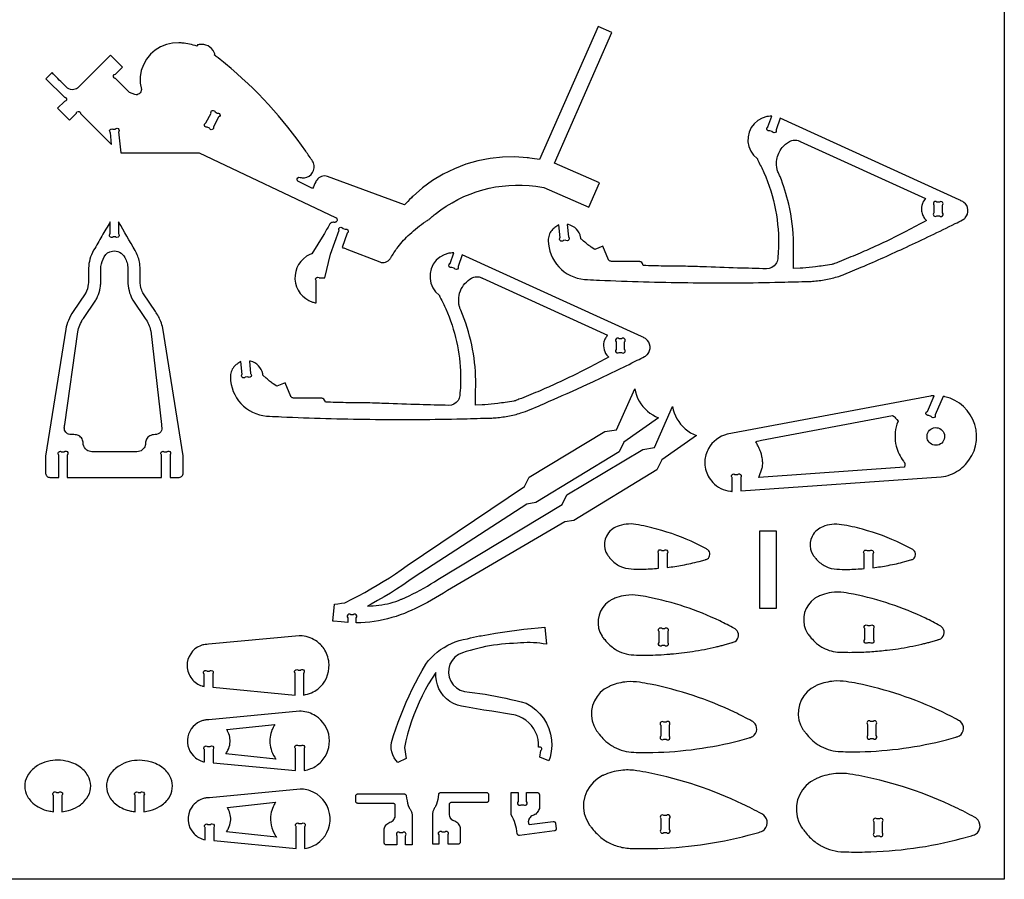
# Model space of a CAD drawing. Extents: x -56 to 89, y -25 to 54.
# Tile 4 of 5: x 31 to 89, y -25 to 25. Entities that reach past the tile are written whole.
import ezdxf

# ---------------------------------------------------------------- set-up
doc = ezdxf.new("R2010")
doc.units = 0
doc.header["$MEASUREMENT"] = 0
doc.layers.get('0').update_dxf_attribs({"linetype": 'CONTINUOUS'})
doc.layers.add('SECTIONCUTEDGES', color=18, linetype='CONTINUOUS')

msp = doc.modelspace()

# ---------------------------------------------------------------- linework, layer by layer
msp.add_lwpolyline([(88.794, 53.577), (88.794, -25.029), (-56.222, -25.029), (-56.222, 53.577)], close=True)
for points in [[(66.614, 5.92), (66.614, 6.364, 1), (66.437, 6.54), (66.29, 6.54, 1), (66.114, 6.364), (66.114, 5.92, 1), (66.29, 5.744), (66.437, 5.744, 1)], [(80.809, -15.987), (80.809, -16.629, 1), (80.985, -16.806), (81.132, -16.806, 1), (81.309, -16.629), (81.309, -15.987, 1), (81.132, -15.81), (80.985, -15.81, 1)]]:
    msp.add_lwpolyline(points, format="xyb", close=True)
at = {"layer": 'SECTIONCUTEDGES'}
for points in [[(32.818, 21.731), (33.894, 20.653, 0.085935), (33.913, 20.648, -0.186336), (33.984, 20.614, -0.284949), (34.011, 20.485, -0.285005), (33.907, 20.404, -0.066617), (33.9, 20.404, 0.145235), (33.894, 20.403), (33.492, 20.003), (34.192, 19.301), (34.592, 19.701, 0.08601), (34.597, 19.72, -0.186349), (34.631, 19.791, -0.284949), (34.76, 19.818, -0.285005), (34.841, 19.714, -0.066648), (34.841, 19.707, 0.145329), (34.842, 19.701), (36.655, 17.885), (36.584, 18.58, 0.079593), (36.571, 18.599, -0.210465), (36.539, 18.682, -0.269976), (36.607, 18.788, -0.269963), (36.733, 18.781, -0.065724), (36.737, 18.777, 0.145463), (36.743, 18.774), (36.872, 18.787, 0.079701), (36.89, 18.8, -0.210484), (36.974, 18.833, -0.269976), (37.079, 18.765, -0.269963), (37.073, 18.639, -0.065769), (37.069, 18.634, 0.145601), (37.065, 18.629), (37.191, 17.397), (41.762, 17.397), (49.736, 13.631, -0.168887), (49.814, 13.549, -0.362921), (49.763, 13.367, -0.089504), (49.717, 13.346, -0.079719), (49.66, 13.341, 0.015746), (49.586, 13.344, 0.104795), (49.504, 13.328, 0.167951), (49.377, 13.213, -0.009744), (49.042, 12.626), (48.351, 11.511, -0.104608), (48.33, 11.5, 0.035992), (48.238, 11.466, 0.3096), (47.361, 10.018, 0.310426), (48.394, 8.682, 0.017896), (48.476, 8.659, 0.01187), (48.603, 8.631), (48.603, 9.927, 0.08601), (48.593, 9.944, -0.186349), (48.566, 10.019, -0.284949), (48.639, 10.129, -0.285005), (48.77, 10.113, -0.066648), (48.774, 10.108, 0.145329), (48.78, 10.104), (49.103, 10.104), (49.441, 11.477), (49.937, 12.877, 0.086002), (49.933, 12.896, -0.186347), (49.933, 12.975, -0.284949), (50.039, 13.055, -0.285005), (50.157, 12.996, -0.066644), (50.159, 12.99, 0.145319), (50.163, 12.985), (50.301, 12.936, 0.08601), (50.32, 12.939, -0.186349), (50.399, 12.94, -0.284949), (50.479, 12.834, -0.285005), (50.42, 12.716, -0.066648), (50.414, 12.713, 0.145329), (50.408, 12.71), (50.112, 11.874, -0.0051), (50.313, 11.811, -0.011435), (50.401, 11.779), (52.313, 11.027, 0.161502), (52.653, 11.016, 0.169689), (52.917, 11.206, 0.018768), (53.008, 11.347, -0.030198), (53.383, 11.901, -0.042786), (54.07, 12.652, -0.036783), (54.997, 13.388, -0.013895), (55.095, 13.45, 0.025116), (55.192, 13.515, 0.025774), (55.322, 13.623, -0.018155), (55.559, 13.826, -0.204103), (61.426, 15.449), (61.9, 15.37), (64.53, 14.22), (65.155, 15.649), (62.525, 16.799), (65.863, 24.431), (65.065, 24.782), (61.649, 17.005, -0.002171), (61.075, 17.096, 0.013028), (60.932, 17.116), (60.208, 17.165), (59.482, 17.15), (58.761, 17.073), (58.049, 16.933), (57.351, 16.732), (56.674, 16.472), (56.022, 16.153), (55.4, 15.78), (54.813, 15.354), (54.265, 14.878, 0.013028), (54.162, 14.775, -0.002171), (53.76, 14.357), (49.269, 16.02, 0.161142), (48.91, 16.02, 0.167596), (48.635, 15.81, 0.03262), (48.581, 15.716, -0.002417), (48.387, 15.325), (47.531, 15.754, -0.162704), (47.498, 15.81, -0.252017), (47.533, 15.935, -0.283369), (47.664, 15.969, 0.098494), (47.912, 15.943, 0.501374), (48.441, 16.807, 0.048434), (48.389, 16.908, 0.007698), (47.993, 17.5, 0.069513), (43.301, 22.602, 0.005338), (42.878, 22.942, 0.010401), (42.656, 23.11, -0.035073), (42.677, 23.147, 0.136057), (42.684, 23.169, 0.100505), (42.681, 23.184, 0.016455), (42.646, 23.268, 0.341491), (41.768, 23.724, 0.016455), (41.677, 23.704, 0.112005), (41.665, 23.698, 0.134653), (41.656, 23.685, -0.022312), (41.633, 23.629, 0.028235), (41.208, 23.744, 0.028606), (40.779, 23.81, 0.006314), (40.645, 23.821, 0.013802), (40.584, 23.824), (40.215, 23.809), (39.855, 23.732), (39.513, 23.595), (39.199, 23.402), (38.922, 23.158), (38.691, 22.871), (38.511, 22.549), (38.389, 22.201), (38.327, 21.838), (38.328, 21.469), (38.392, 21.106, -0.120312), (38.363, 20.967, -0.115005), (38.271, 20.852, -0.125142), (38.151, 20.798, -0.119875), (38.015, 20.807), (37.696, 20.931), (36.889, 21.745, 0.086265), (36.87, 21.75, -0.186392), (36.798, 21.784, -0.284949), (36.772, 21.913, -0.285005), (36.876, 21.994, -0.066753), (36.883, 21.994, 0.145652), (36.889, 21.995), (37.293, 22.398), (36.593, 23.099), (34.719, 21.227, -0.145804), (34.45, 21.093, -0.210214), (34.076, 21.185, -0.016381), (34.059, 21.198, -0.008191), (34.028, 21.227, -0.009829), (33.854, 21.396, 0.001638), (33.172, 22.084)], [(42.697, 19.788), (42.827, 19.721, -1), (42.902, 19.482), (42.604, 18.913, -1), (42.365, 18.838), (42.235, 18.906, -1), (42.161, 19.145), (42.459, 19.714, -1)], [(75.703, 19.43), (75.461, 18.747, 0.08601), (75.464, 18.728, -0.186349), (75.464, 18.649, -0.284949), (75.359, 18.569, -0.285005), (75.241, 18.628, -0.066647), (75.238, 18.634, 0.145329), (75.235, 18.64), (75.097, 18.688, 0.08601), (75.077, 18.685, -0.186349), (74.998, 18.685, -0.284949), (74.919, 18.79, -0.285005), (74.978, 18.908, -0.066648), (74.984, 18.911, 0.14533), (74.989, 18.914), (75.213, 19.544, -0.009124), (75.026, 19.53, 0.035207), (74.926, 19.518), (74.652, 19.433), (74.401, 19.293), (74.184, 19.104), (74.011, 18.874), (73.889, 18.614), (73.824, 18.333), (73.819, 18.046), (73.873, 17.764), (73.984, 17.498), (74.148, 17.262), (74.357, 17.065, -0.066761), (74.381, 17.02, 0.023228), (74.419, 16.933, 0.00512), (74.585, 16.599, -0.014428), (74.745, 16.261, -0.05613), (75.43, 14.061, -0.057387), (75.599, 11.813, -0.014084), (75.558, 11.21, -0.122169), (75.454, 10.917, -0.258679), (74.906, 10.63, -0.000991), (73.213, 10.674, -0.003047), (71.147, 10.745, 0.006155), (70.034, 10.775, 0.003714), (69.465, 10.78, -0.004918), (68.896, 10.786, -0.002398), (68.302, 10.801, 0.000799), (67.709, 10.818, 0.028598), (67.659, 10.929, 0.161536), (67.557, 11.03, 0.057098), (67.508, 11.047, 0.047308), (67.447, 11.055), (65.854, 11.057, -0.081624), (65.775, 11.079, -0.074835), (65.701, 11.128, -0.020482), (65.687, 11.142, -0.045194), (65.682, 11.149), (65.349, 11.951), (64.869, 11.753), (64.657, 11.898, -0.013865), (64.415, 12.082, -0.012477), (64.157, 12.301, 0.009145), (64.078, 12.368, -0.096768), (64.062, 12.388, -0.120073), (64.054, 12.417, 0.047499), (64.048, 12.473, 0.141524), (63.8, 12.942, 0.141524), (63.34, 13.207, 0.016567), (63.303, 13.214, -0.005522), (63.266, 13.221), (63.34, 12.489, 0.079593), (63.353, 12.471, -0.210465), (63.386, 12.387, -0.269976), (63.318, 12.281, -0.269963), (63.192, 12.288, -0.065724), (63.187, 12.292, 0.145463), (63.182, 12.295), (63.036, 12.28, 0.08601), (63.021, 12.269, -0.186349), (62.949, 12.235, -0.284949), (62.832, 12.296, -0.285005), (62.835, 12.428, -0.066648), (62.839, 12.433, 0.145329), (62.843, 12.438), (62.766, 13.196, 0.004185), (62.547, 13.047, 0.073254), (62.361, 12.873, 0.086359), (62.208, 12.593, 0.085895), (62.158, 12.276, 0.185891), (62.777, 10.74, 0.184789), (64.272, 10.007, 0.011293), (64.446, 9.996, -0.000025), (65.142, 9.965, 0.008067), (70.311, 9.818, 0.008217), (75.388, 9.838, 0.002829), (76.177, 9.859, -0.003431), (76.965, 9.879, 0.003607), (77.436, 9.891, 0.010952), (77.591, 9.899, 0.027349), (78.366, 10.001, 0.02735), (79.125, 10.187, 0.005477), (79.323, 10.25, 0.010711), (79.423, 10.285), (80.436, 10.717, 0.007095), (83.074, 11.896, 0.006478), (85.927, 13.266, 0.004958), (86.354, 13.484, 0.090397), (86.516, 13.61, 0.435157), (86.434, 14.506, 0.037419), (86.362, 14.553, 0.014223), (86.163, 14.657)], [(76.481, 10.637, 0.001819), (76.479, 11.032, -0.005457), (76.481, 11.426, -0.002886), (76.488, 11.762, 0.011204), (76.489, 12.097, 0.052143), (76.203, 14.407, 0.039562), (75.695, 16.017, 0.012267), (75.599, 16.236, -0.029577), (75.552, 16.356, -0.04675), (75.505, 16.564, -0.071998), (75.511, 17.005, -0.130192), (75.822, 17.705, -0.098727), (76.249, 18.064, -0.115272), (76.536, 18.144, -0.115868), (76.828, 18.088, -0.017826), (76.852, 18.076, 0.011527), (76.877, 18.064), (84.186, 14.73, 0.086005), (84.009, 14.434, 0.126445), (83.959, 13.997, 0.074265), (84.034, 13.741, 0.074279), (84.181, 13.518, 0.020408), (84.216, 13.482, -0.006802), (84.251, 13.448, -0.004642), (83.074, 12.823, -0.012634), (81.23, 11.924, -0.006479), (80.243, 11.488, -0.005939), (79.154, 11.04, 0.001973), (78.875, 10.928, -0.028047), (78.804, 10.903, -0.026718), (78.719, 10.884, -0.004531), (78.212, 10.803, -0.00906), (77.771, 10.745, -0.005336), (77.019, 10.668, -0.019134), (76.941, 10.664, -0.021054), (76.871, 10.665)], [(85.005, 14.52), (84.858, 14.52, 1), (84.682, 14.344), (84.682, 13.9, 1), (84.858, 13.724), (85.005, 13.724, 1), (85.182, 13.9), (85.182, 14.344, 1)], [(37.065, 13.365), (37.065, 12.669, 0.08601), (37.075, 12.652, -0.186349), (37.101, 12.577, -0.284949), (37.029, 12.467, -0.285005), (36.898, 12.483, -0.066648), (36.893, 12.488, 0.145329), (36.888, 12.492), (36.741, 12.492, 0.08601), (36.724, 12.482, -0.186349), (36.65, 12.455, -0.284949), (36.54, 12.528, -0.285005), (36.556, 12.659, -0.066648), (36.561, 12.664, 0.145329), (36.565, 12.669), (36.565, 13.366, -0.001265), (36.083, 12.538, 0.003794), (35.605, 11.707, 0.058244), (35.386, 11.186, 0.063092), (35.306, 10.671, 0.016618), (35.308, 10.058, -0.039019), (35.294, 9.728, -0.08946), (35.13, 9.191, -0.007435), (35.122, 9.177, -0.011972), (35.117, 9.169), (34.408, 8.134, 0.048899), (34.127, 7.615, 0.053441), (33.973, 7.098), (32.798, -0.309), (32.8, -1.333, 0.185957), (32.877, -1.486, 0.172664), (33.047, -1.556, 0.016956), (33.228, -1.559, -0.004396), (33.565, -1.556), (33.565, -0.239, 0.079593), (33.553, -0.219, -0.210465), (33.529, -0.133, -0.269976), (33.608, -0.034, -0.269963), (33.732, -0.054, -0.065724), (33.737, -0.058, 0.145463), (33.741, -0.062), (33.888, -0.062, 0.079593), (33.907, -0.051, -0.210465), (33.994, -0.027, -0.269976), (34.093, -0.105, -0.269963), (34.073, -0.23, -0.065724), (34.069, -0.234, 0.145463), (34.065, -0.239), (34.065, -1.556), (39.565, -1.556), (39.565, -0.239, 0.08601), (39.555, -0.222, -0.186349), (39.528, -0.148, -0.284949), (39.601, -0.037, -0.285005), (39.732, -0.053, -0.066648), (39.736, -0.058, 0.145329), (39.741, -0.062), (39.888, -0.062, 0.079593), (39.907, -0.051, -0.210465), (39.994, -0.027, -0.269976), (40.093, -0.105, -0.269963), (40.073, -0.23, -0.065724), (40.069, -0.234, 0.145463), (40.065, -0.239), (40.065, -1.556), (40.607, -1.555, 0.185813), (40.76, -1.477, 0.172664), (40.831, -1.307), (40.831, -0.305), (39.639, 7.152, 0.048631), (39.523, 7.552, 0.053476), (39.216, 8.134), (38.507, 9.168, -0.042369), (38.441, 9.299, -0.05136), (38.344, 9.635, -0.022282), (38.327, 9.762, -0.018567), (38.319, 9.916, -0.006146), (38.317, 10.597, 0.052443), (38.276, 11.031, 0.080341), (38.028, 11.689, 0.0006)], [(33.971, 1.088, -0.187835), (33.891, 1.346, -0.028282), (33.903, 1.437, 0.010555), (33.918, 1.528), (34.676, 6.954, -0.055767), (34.788, 7.335, -0.048899), (35.003, 7.734), (35.728, 8.791, 0.039283), (35.838, 9.004, 0.054551), (35.987, 9.508, 0.021912), (36.012, 9.692, 0.018988), (36.023, 9.906, 0.00723), (36.023, 10.594, -0.03342), (36.032, 10.766, -0.101204), (36.221, 11.332, -0.223836), (36.698, 11.663, -0.159962), (37.117, 11.6, -0.155534), (37.428, 11.294, -0.055982), (37.554, 10.975, -0.058348), (37.601, 10.65, -0.012826), (37.603, 10.278, 0.009225), (37.601, 9.906, 0.056267), (37.672, 9.357, 0.058965), (37.856, 8.863, 0.007426), (37.88, 8.818, 0.011972), (37.896, 8.791), (38.62, 7.734, -0.04427), (38.813, 7.385, -0.04711), (38.931, 7.029, -0.004249), (38.935, 7.014, -0.011983), (38.936, 7.008), (39.565, 1.528, -0.002653), (39.587, 1.346, -0.124044), (39.567, 1.183, -0.265958), (39.278, 0.952, -0.032026), (39.105, 0.936, 0.095423), (38.935, 0.898, 0.129798), (38.734, 0.74, 0.129739), (38.638, 0.504, 0.026744), (38.631, 0.407, -0.059933), (38.617, 0.311, -0.165101), (38.443, 0.051, -0.156708), (38.135, -0.06), (35.495, -0.06, -0.145829), (35.204, 0.038, -0.209993), (35, 0.375, -0.017729), (34.988, 0.501, 0.079747), (34.96, 0.624, 0.142824), (34.788, 0.845, 0.142126), (34.524, 0.939, 0.022063), (34.364, 0.942, -0.046173), (34.204, 0.952, -0.187835)], [(57.135, 11.45), (56.893, 10.767, 0.08601), (56.896, 10.748, -0.186349), (56.897, 10.669, -0.284949), (56.791, 10.589, -0.285005), (56.673, 10.648, -0.066647), (56.67, 10.654, 0.145329), (56.667, 10.66), (56.529, 10.708, 0.08601), (56.509, 10.705, -0.186349), (56.43, 10.705, -0.284949), (56.351, 10.81, -0.285005), (56.41, 10.928, -0.066648), (56.416, 10.931, 0.14533), (56.421, 10.934), (56.645, 11.564, -0.009124), (56.458, 11.55, 0.035207), (56.359, 11.538), (56.084, 11.453), (55.833, 11.313), (55.616, 11.124), (55.443, 10.894), (55.321, 10.634), (55.256, 10.353), (55.251, 10.066), (55.305, 9.784), (55.416, 9.518), (55.58, 9.282), (55.789, 9.085, -0.066761), (55.813, 9.04, 0.023228), (55.851, 8.953, 0.00512), (56.017, 8.618, -0.014428), (56.177, 8.281, -0.048624), (56.802, 6.373, -0.049876), (57.036, 4.43, -0.030084), (56.988, 3.224, -0.121138), (56.887, 2.937, -0.258679), (56.338, 2.65, -0.000991), (54.645, 2.694, -0.003047), (52.579, 2.764, 0.006155), (51.466, 2.795, 0.003714), (50.897, 2.8, -0.004918), (50.328, 2.806, -0.002398), (49.734, 2.821, 0.000799), (49.141, 2.838, 0.028598), (49.091, 2.949, 0.161536), (48.989, 3.05, 0.057098), (48.94, 3.067, 0.047308), (48.879, 3.075), (47.286, 3.077, -0.081624), (47.207, 3.099, -0.074835), (47.133, 3.148, -0.020482), (47.119, 3.162, -0.045194), (47.114, 3.169), (46.781, 3.971), (46.301, 3.773), (46.089, 3.918, -0.011091), (45.884, 4.072, -0.011091), (45.685, 4.236), (45.494, 4.408, -0.121972), (45.487, 4.437, 0.047985), (45.48, 4.493, 0.141524), (45.232, 4.962, 0.141524), (44.772, 5.227, 0.016567), (44.735, 5.234, -0.005522), (44.698, 5.241), (44.772, 4.509, 0.079593), (44.785, 4.491, -0.210465), (44.818, 4.407, -0.269976), (44.75, 4.301, -0.269963), (44.624, 4.308, -0.065724), (44.62, 4.312, 0.145463), (44.614, 4.315), (44.469, 4.3, 0.08601), (44.453, 4.289, -0.186349), (44.381, 4.255, -0.284949), (44.264, 4.316, -0.285005), (44.267, 4.448, -0.066648), (44.271, 4.453, 0.145329), (44.275, 4.458), (44.198, 5.216, 0.004185), (43.979, 5.067, 0.073254), (43.793, 4.893, 0.086359), (43.64, 4.613, 0.085895), (43.59, 4.296, 0.185891), (44.209, 2.76, 0.184789), (45.705, 2.027, 0.011293), (45.878, 2.016, -0.000025), (46.574, 1.985, 0.008067), (51.744, 1.838, 0.008217), (56.82, 1.858, 0.002829), (57.609, 1.879, -0.003431), (58.397, 1.899, 0.003607), (58.868, 1.911, 0.010952), (59.023, 1.919, 0.027349), (59.798, 2.021, 0.02735), (60.557, 2.207, 0.027608), (61.107, 2.408, 0.001457), (62.373, 2.956, 0.006478), (64.755, 4.032, 0.005861), (67.359, 5.286, 0.004958), (67.786, 5.504, 0.090397), (67.948, 5.63, 0.435157), (67.866, 6.525, 0.037419), (67.795, 6.573, 0.014223), (67.595, 6.677)], [(57.913, 2.657, 0.001819), (57.911, 3.052, -0.005457), (57.913, 3.446, -0.002886), (57.92, 3.782, 0.011204), (57.921, 4.117, 0.047407), (57.686, 6.18, 0.04637), (57.057, 8.207, 0.01538), (57.019, 8.29, -0.033729), (56.984, 8.376, -0.046038), (56.942, 8.557, -0.033905), (56.925, 8.808, -0.09514), (57.025, 9.333, -0.171112), (57.681, 10.084, -0.11859), (57.964, 10.165, -0.115868), (58.26, 10.108, -0.017826), (58.284, 10.096, 0.011527), (58.309, 10.084), (65.618, 6.75, 0.037617), (65.493, 6.57, 0.075158), (65.409, 6.36, 0.125786), (65.419, 5.9, 0.125822), (65.647, 5.502, 0.01533), (65.665, 5.485, -0.00511), (65.683, 5.468, -0.004642), (64.506, 4.843, -0.012634), (62.662, 3.944, -0.006479), (61.675, 3.508, -0.005939), (60.587, 3.06, 0.001973), (60.307, 2.948, -0.028047), (60.236, 2.923, -0.026718), (60.151, 2.904, -0.004531), (59.644, 2.823, -0.00906), (59.203, 2.765, -0.005336), (58.451, 2.688, -0.019134), (58.373, 2.684, -0.021054), (58.303, 2.685)], [(49.575, -9.949), (49.672, -8.954), (49.873, -8.934), (50.074, -8.908), (50.273, -8.874), (50.316, -8.854), (50.692, -8.667), (51.065, -8.474), (51.434, -8.274), (51.8, -8.068), (52.162, -7.856), (52.521, -7.637), (52.875, -7.413), (53.226, -7.182), (53.573, -6.946), (53.916, -6.704), (60.77, -2.096), (61.038, -1.535), (65.464, 1.12), (66.152, 1.232), (67.209, 3.62), (67.249, 3.433), (67.306, 3.251), (67.378, 3.074), (67.464, 2.903), (67.566, 2.741), (67.681, 2.589), (67.809, 2.447), (67.949, 2.316), (68.099, 2.198), (68.259, 2.094), (68.428, 2.004), (68.603, 1.929), (66.577, 0.501), (66.293, -0.072), (61.441, -3.027), (60.914, -3.116), (54.39, -7.349), (54.022, -7.606), (53.664, -7.847), (53.301, -8.082), (52.935, -8.31), (52.565, -8.533), (52.191, -8.749), (51.814, -8.958), (51.608, -9.068), (51.766, -9.066), (51.935, -9.057), (52.103, -9.043), (52.271, -9.024), (52.438, -8.999), (52.604, -8.969), (52.769, -8.933), (52.932, -8.893), (53.095, -8.846), (53.256, -8.795), (53.415, -8.738), (53.572, -8.677), (53.597, -8.666), (53.817, -8.568), (54.035, -8.466), (54.251, -8.361), (54.466, -8.252), (54.679, -8.14), (54.89, -8.023), (55.099, -7.904), (55.305, -7.78), (55.51, -7.653), (55.712, -7.523), (62.979, -3.135), (63.247, -2.573), (67.673, 0.081), (68.36, 0.193), (69.418, 2.582), (69.458, 2.395), (69.514, 2.212), (69.586, 2.035), (69.673, 1.865), (69.774, 1.703), (69.889, 1.55), (70.017, 1.408), (70.157, 1.278), (70.308, 1.16), (70.468, 1.056), (70.636, 0.966), (70.812, 0.89), (68.786, -0.538), (68.502, -1.111), (63.649, -4.065), (63.123, -4.154), (56.265, -8.169), (56.033, -8.318), (55.806, -8.458), (55.578, -8.594), (55.347, -8.726), (55.113, -8.854), (54.878, -8.978), (54.64, -9.098), (54.401, -9.214), (54.159, -9.326), (54, -9.397), (53.758, -9.496), (53.513, -9.588), (53.265, -9.672), (53.015, -9.747), (52.762, -9.815), (52.507, -9.874), (52.25, -9.925), (51.992, -9.967), (51.733, -10.002), (51.472, -10.028), (51.211, -10.045), (50.95, -10.054), (50.943, -10.054), (50.943, -9.754, 1), (50.767, -9.577), (50.62, -9.577, 1), (50.443, -9.754), (50.443, -10.021), (50.058, -9.992), (49.613, -9.953)], [(72.897, -2.372), (72.897, -1.564, 0.08601), (72.887, -1.547, -0.186349), (72.86, -1.472, -0.284949), (72.933, -1.362, -0.285005), (73.064, -1.378, -0.066648), (73.068, -1.383, 0.145329), (73.074, -1.387), (73.22, -1.387, 0.079593), (73.24, -1.375, -0.210465), (73.326, -1.351, -0.269976), (73.425, -1.43, -0.269963), (73.405, -1.554, -0.065724), (73.401, -1.559, 0.145463), (73.397, -1.564), (73.397, -2.343), (85.097, -1.529, 0.064499), (85.642, -1.395, 0.11269), (86.53, -0.796, 0.26871), (87.07, 1.533, 0.268886), (85.32, 3.158, 0.009244), (85.273, 3.168, -0.003081), (85.227, 3.177), (84.756, 2.1, 0.08601), (84.758, 2.081, -0.186349), (84.752, 2.002, -0.284949), (84.642, 1.93, -0.285005), (84.528, 1.997, -0.066648), (84.526, 2.004, 0.145329), (84.523, 2.009), (84.389, 2.068, 0.08601), (84.369, 2.066, -0.186349), (84.29, 2.071, -0.284949), (84.218, 2.182, -0.285005), (84.286, 2.295, -0.066648), (84.292, 2.298, 0.145329), (84.298, 2.301), (84.697, 3.214, 0.007419), (84.556, 3.205, 0.015637), (84.489, 3.197), (72.615, 0.964, 0.213773), (71.513, 0.126, 0.112076), (71.304, -0.613, 0.072907), (71.347, -1.077, 0.130867), (71.766, -1.846, 0.087354), (72.237, -2.196, 0.087328), (72.799, -2.363, 0.008463), (72.848, -2.368, -0.002821)], [(74.461, -1.557), (74.653, -1.001, 0.033242), (74.669, -0.915, 0.018338), (74.682, -0.755, 0.037378), (74.678, -0.624, 0.017912), (74.639, -0.354, 0.022888), (74.591, -0.144, 0.034926), (74.543, -0.01, 0.01324), (74.417, 0.261, -0.004413), (74.286, 0.529, 0.006445), (74.45, 0.58, -0.019338), (74.615, 0.627), (82.261, 2.066), (82.352, 1.992, -0.018379), (82.436, 1.912, -0.018378), (82.515, 1.826), (82.587, 1.734), (82.524, 1.56, 0.139305), (82.481, 0.261, 0.102133), (82.901, -0.613, 0.033661), (82.949, -0.668, -0.097619), (82.972, -0.701, -0.082482), (82.979, -0.732, -0.025939), (82.98, -0.832, -0.02594), (82.977, -0.876, -0.012951), (82.962, -0.962)], [(84.279, 0.873, -0.860276), (85.297, 0.951, -0.859535), (84.348, 0.575, -0.075538), (84.291, 0.718, -0.075109)], [(68.604, -6.865), (68.604, -5.996, 0.08601), (68.593, -5.979, -0.186349), (68.567, -5.905, -0.284949), (68.64, -5.794, -0.285005), (68.771, -5.81, -0.066648), (68.775, -5.815, 0.145329), (68.78, -5.819), (68.927, -5.819, 0.08601), (68.944, -5.809, -0.186349), (69.018, -5.783, -0.284949), (69.128, -5.855, -0.285005), (69.112, -5.986, -0.066648), (69.108, -5.991, 0.145329), (69.104, -5.996), (69.104, -6.815, 0.01908), (69.999, -6.681, 0.017443), (70.965, -6.463), (71.315, -6.366, -0.038389), (71.383, -6.342, 0.080703), (71.449, -6.313, 0.501374), (71.484, -5.791, 0.054447), (71.401, -5.734, 0.011126), (70.773, -5.416, 0.045142), (68.505, -4.573, 0.025718), (67.269, -4.304, 0.068137), (66.71, -4.289, 0.069566), (66.179, -4.423, 0.072806), (65.849, -4.617, 0.110709), (65.554, -4.989), (65.485, -5.166), (65.448, -5.353), (65.443, -5.543), (65.47, -5.732), (65.529, -5.913), (65.618, -6.081, 0.021357), (65.671, -6.157, 0.014133), (65.811, -6.329, 0.103358), (66.342, -6.735, 0.100305), (67.009, -6.903, 0.015529), (67.632, -6.913, 0.017374)], [(80.616, -6.879), (80.616, -6.01, 0.08601), (80.606, -5.993, -0.186349), (80.579, -5.919, -0.284949), (80.652, -5.809, -0.285005), (80.783, -5.825, -0.066648), (80.788, -5.83, 0.145329), (80.793, -5.834), (80.939, -5.834, 0.08601), (80.956, -5.823, -0.186349), (81.031, -5.797, -0.284949), (81.141, -5.87, -0.285005), (81.125, -6.001, -0.066648), (81.12, -6.005, 0.145329), (81.116, -6.01), (81.116, -6.83, 0.01908), (82.011, -6.695, 0.017443), (82.977, -6.477), (83.327, -6.38, -0.038389), (83.395, -6.357, 0.080703), (83.462, -6.328, 0.501374), (83.497, -5.806, 0.054447), (83.413, -5.749, 0.011126), (82.785, -5.431, 0.045142), (80.517, -4.587, 0.025718), (79.282, -4.318, 0.068137), (78.722, -4.303, 0.069566), (78.191, -4.438, 0.072806), (77.862, -4.632, 0.110709), (77.566, -5.003), (77.498, -5.181), (77.46, -5.367), (77.455, -5.558), (77.483, -5.746), (77.542, -5.927), (77.63, -6.096, 0.021357), (77.684, -6.171, 0.014133), (77.824, -6.344, 0.103358), (78.354, -6.749, 0.100305), (79.021, -6.918, 0.015529), (79.644, -6.928, 0.017374)], [(66.056, -11.588, 0.065635), (66.569, -11.822, 0.062601), (67.152, -11.924, 0.012318), (67.76, -11.937, 0.017265), (69.088, -11.889, 0.006228), (69.318, -11.869, 0.002281), (69.945, -11.806, 0.012938), (70.585, -11.722, 0.018394), (71.957, -11.453, 0.00332), (72.192, -11.396, 0.00332), (72.427, -11.336), (72.893, -11.207, -0.044724), (72.957, -11.186, 0.087071), (73.072, -11.137, 0.501374), (73.119, -10.441, 0.052991), (73.028, -10.378, 0.012578), (72.17, -9.941, 0.062543), (67.983, -8.547, 0.01309), (67.403, -8.447, 0.069731), (66.694, -8.444, 0.049289), (66.159, -8.571, 0.034019), (65.922, -8.671, 0.017944), (65.76, -8.76, 0.01715), (65.702, -8.798), (65.506, -8.96), (65.341, -9.153), (65.212, -9.371), (65.121, -9.608), (65.071, -9.856), (65.064, -10.11), (65.101, -10.361), (65.179, -10.603), (65.297, -10.827, 0.030734), (65.372, -10.93, -0.007019), (65.452, -11.029, 0.03989), (65.754, -11.357, 0.046849)], [(78.211, -11.509, 0.113994), (79.181, -11.764, 0.012132), (80.131, -11.77, 0.014603), (81.053, -11.726, 0.007186), (81.956, -11.644, 0.012938), (82.596, -11.56, 0.018394), (83.968, -11.291, 0.00332), (84.203, -11.234, 0.00332), (84.438, -11.174), (84.904, -11.045, -0.044724), (84.968, -11.024, 0.087071), (85.083, -10.975, 0.501374), (85.13, -10.279, 0.052991), (85.039, -10.216, 0.012578), (84.182, -9.779, 0.062543), (79.994, -8.385, 0.01309), (79.414, -8.285, 0.069731), (78.705, -8.282, 0.049289), (78.17, -8.409, 0.034019), (77.933, -8.509, 0.017944), (77.772, -8.598, 0.01715), (77.713, -8.636), (77.518, -8.798), (77.353, -8.991), (77.223, -9.209), (77.132, -9.446), (77.082, -9.695), (77.075, -9.948), (77.112, -10.2), (77.19, -10.441), (77.308, -10.665, 0.030734), (77.383, -10.768, -0.007019), (77.463, -10.867, 0.03239), (77.71, -11.143, 0.073161)], [(53.261, -18.078), (53.154, -17.927), (53.07, -17.761), (53.012, -17.585), (52.981, -17.402), (52.978, -17.217), (53.003, -17.033), (53.124, -16.635), (53.254, -16.239), (53.392, -15.847), (53.539, -15.457), (53.693, -15.07), (53.856, -14.687), (54.028, -14.308), (54.207, -13.932), (54.394, -13.56), (54.589, -13.192), (54.792, -12.828), (55.002, -12.469), (55.152, -12.277), (55.314, -12.095), (55.488, -11.923), (55.672, -11.764), (55.867, -11.617), (56.07, -11.483), (56.282, -11.363), (56.502, -11.257), (56.728, -11.166), (56.959, -11.089), (57.195, -11.028), (57.435, -10.983), (57.611, -10.931), (57.788, -10.886), (57.967, -10.848), (58.148, -10.816), (58.246, -10.802), (58.659, -10.728), (59.072, -10.659), (59.487, -10.594), (59.902, -10.534), (60.318, -10.478), (60.734, -10.426), (61.151, -10.38), (61.568, -10.337), (61.951, -10.303), (62.048, -11.298), (61.861, -11.267), (61.674, -11.242), (61.486, -11.224), (61.297, -11.211), (61.108, -11.205), (60.919, -11.205), (60.73, -11.211), (60.542, -11.223), (60.354, -11.241), (60.121, -11.248), (59.888, -11.26), (59.655, -11.277), (59.423, -11.3), (59.191, -11.327), (58.96, -11.36), (58.73, -11.397), (58.501, -11.44), (58.272, -11.488), (58.045, -11.541), (57.819, -11.598), (57.595, -11.661), (57.371, -11.729), (57.15, -11.802), (56.914, -11.903), (56.706, -12.053), (56.536, -12.245), (56.413, -12.469), (56.341, -12.715), (56.325, -12.971), (56.365, -13.224), (56.46, -13.462), (56.605, -13.674), (56.793, -13.849), (57.014, -13.978), (57.258, -14.056), (57.562, -14.09), (57.866, -14.129), (58.169, -14.172), (58.471, -14.22), (58.773, -14.271), (59.074, -14.327), (59.374, -14.387), (59.673, -14.451), (59.971, -14.519), (60.269, -14.591), (60.565, -14.668), (60.86, -14.748), (61.154, -14.917), (61.423, -15.122), (61.665, -15.359), (61.876, -15.624), (62.052, -15.913), (62.19, -16.222), (62.289, -16.546), (62.346, -16.88), (62.361, -17.218), (62.334, -17.556), (62.265, -17.887), (62.188, -18.11), (61.673, -17.899), (61.724, -17.502, 1), (61.616, -17.316), (61.596, -17.308), (61.592, -17.082), (61.561, -16.858), (61.503, -16.64), (61.418, -16.431), (61.309, -16.233), (61.177, -16.05), (61.023, -15.884), (60.851, -15.738), (60.662, -15.615), (60.459, -15.515), (60.246, -15.44), (60.138, -15.417), (60.01, -15.399), (58.868, -15.203), (58.385, -15.142), (57.331, -14.952), (57.087, -14.92), (56.85, -14.857), (56.622, -14.762), (56.41, -14.638), (56.215, -14.488), (56.042, -14.312), (55.894, -14.116), (55.773, -13.901), (55.682, -13.673), (55.622, -13.434), (55.594, -13.19), (55.598, -12.944), (55.379, -13.278), (55.171, -13.619), (54.975, -13.966), (54.79, -14.32), (54.618, -14.68), (54.457, -15.046), (54.309, -15.417), (54.173, -15.792), (54.05, -16.172), (53.939, -16.556), (53.842, -16.943), (53.757, -17.333), (53.862, -17.965), (53.376, -18.198)], [(68.81, -10.375), (68.956, -10.375, -1), (69.133, -10.552), (69.133, -11.194, -1), (68.956, -11.371), (68.81, -11.371, -1), (68.633, -11.194), (68.633, -10.552, -1)], [(81.144, -10.39), (81.144, -11.032, -1), (80.967, -11.209), (80.821, -11.209, -1), (80.644, -11.032), (80.644, -10.39, -1), (80.821, -10.213), (80.967, -10.213, -1)], [(42.057, -13.764), (42.057, -13.043, 0.079565), (42.045, -13.023, -0.21046), (42.021, -12.937, -0.269976), (42.1, -12.838, -0.269963), (42.224, -12.858, -0.065712), (42.228, -12.862, 0.145427), (42.233, -12.866), (42.38, -12.866, 0.08601), (42.397, -12.856, -0.186349), (42.471, -12.83, -0.284949), (42.582, -12.902, -0.285005), (42.566, -13.033, -0.066648), (42.561, -13.038, 0.145329), (42.557, -13.043), (42.557, -13.809), (47.371, -14.269), (47.371, -12.988, 0.086027), (47.361, -12.971, -0.186352), (47.335, -12.896, -0.284949), (47.407, -12.786, -0.285005), (47.538, -12.802, -0.066655), (47.543, -12.807, 0.145351), (47.548, -12.811), (47.694, -12.811, 0.079575), (47.714, -12.8, -0.210462), (47.801, -12.776, -0.269976), (47.899, -12.854, -0.269963), (47.88, -12.978, -0.065717), (47.875, -12.983, 0.145441), (47.871, -12.988), (47.871, -14.269, 0.058887), (48.325, -14.134, 0.065177), (48.693, -13.915, 0.240046), (49.354, -12.483, 0.12491), (49.104, -11.639, 0.102014), (48.655, -11.146, 0.130819), (47.784, -10.81, 0.015031), (47.686, -10.802, 0.020693), (47.615, -10.802), (42.307, -11.3, 0.017857), (42.115, -11.318, 0.060909), (41.853, -11.385, 0.314705), (41.065, -12.567, 0.162733), (41.338, -13.326, 0.077301), (41.603, -13.573, 0.074747), (41.942, -13.735, 0.017668), (41.999, -13.75, -0.005889)], [(66.014, -17.309, 0.113994), (67.155, -17.61, 0.012132), (68.273, -17.617, 0.059829), (73.34, -16.916), (73.889, -16.763, -0.044724), (73.964, -16.739, 0.087071), (74.1, -16.681, 0.501374), (74.155, -15.862, 0.052991), (74.047, -15.788, 0.012578), (73.038, -15.274, 0.062543), (68.112, -13.634, 0.009794), (67.487, -13.523, 0.06036), (66.753, -13.496, 0.075913), (65.832, -13.717, 0.006314), (65.732, -13.759, 0.013802), (65.687, -13.78), (65.428, -13.929), (65.198, -14.12), (65.004, -14.347), (64.852, -14.603), (64.744, -14.882), (64.686, -15.175), (64.678, -15.473), (64.721, -15.769), (64.813, -16.053), (64.952, -16.317, 0.027175), (65.014, -16.402, -0.003463), (65.134, -16.554, 0.032859), (65.432, -16.886, 0.053889), (65.845, -17.212, 0.018728)], [(78.092, -17.269, 0.113994), (79.234, -17.57, 0.012132), (80.352, -17.577, 0.059829), (85.418, -16.876), (85.967, -16.723, -0.044724), (86.042, -16.699, 0.087071), (86.178, -16.641, 0.501374), (86.233, -15.822, 0.052991), (86.125, -15.748, 0.012578), (85.117, -15.234, 0.062543), (80.19, -13.594, 0.009794), (79.566, -13.483, 0.06036), (78.832, -13.456, 0.075913), (77.91, -13.677, 0.006314), (77.81, -13.719, 0.013802), (77.765, -13.74), (77.507, -13.889), (77.277, -14.08), (77.083, -14.307), (76.93, -14.563), (76.823, -14.842), (76.764, -15.135), (76.757, -15.433), (76.799, -15.729), (76.892, -16.013), (77.031, -16.277, 0.027175), (77.092, -16.362, -0.003463), (77.213, -16.514, 0.032859), (77.511, -16.847, 0.053889), (77.924, -17.172, 0.018728)], [(42.079, -18.174), (42.078, -17.453, 0.085982), (42.068, -17.436, -0.186344), (42.042, -17.362, -0.284949), (42.114, -17.251, -0.285005), (42.245, -17.267, -0.066636), (42.25, -17.272, 0.145294), (42.255, -17.276), (42.402, -17.276, 0.08601), (42.419, -17.266, -0.186349), (42.493, -17.24, -0.284949), (42.603, -17.312, -0.285005), (42.587, -17.443, -0.066648), (42.583, -17.448, 0.145329), (42.579, -17.453), (42.579, -18.219), (47.393, -18.679), (47.393, -17.398, 0.07961), (47.382, -17.378, -0.210468), (47.358, -17.292, -0.269976), (47.436, -17.193, -0.269963), (47.561, -17.213, -0.065731), (47.565, -17.217, 0.145485), (47.57, -17.221), (47.716, -17.221, 0.079575), (47.736, -17.21, -0.210462), (47.822, -17.186, -0.269976), (47.921, -17.264, -0.269963), (47.901, -17.389, -0.065717), (47.897, -17.393, 0.145441), (47.893, -17.398), (47.893, -18.679, 0.05147), (48.292, -18.567, 0.107286), (48.892, -18.164, 0.22512), (49.367, -16.747, 0.225076), (48.57, -15.483, 0.064795), (48.164, -15.293, 0.064771), (47.722, -15.214, 0.006019), (47.662, -15.212, 0.014702), (47.637, -15.212), (42.329, -15.71, 0.006887), (42.165, -15.724, 0.045852), (41.983, -15.759, 0.281417), (41.106, -16.716, 0.281163), (41.559, -17.934, 0.07581), (41.864, -18.107, 0.02872)], [(43.378, -16.284), (46.192, -15.98, 0.024374), (46.063, -16.213, 0.064007), (45.929, -16.607, 0.139677), (46.001, -17.547, 0.069878), (46.253, -18.014), (43.325, -17.701, 0.036811), (43.451, -17.486, 0.086534), (43.566, -17.093, 0.075433), (43.551, -16.72, 0.075591), (43.427, -16.368, 0.014453), (43.402, -16.326, -0.004817)], [(69.23, -16.669), (69.23, -16.027, 1), (69.053, -15.85), (68.907, -15.85, 1), (68.73, -16.027), (68.73, -16.669, 1), (68.907, -16.846), (69.053, -16.846, 1)], [(33.755, -21.079, 0.027943), (34.13, -21.007, 0.074409), (34.679, -20.78, 0.105275), (35.211, -20.283, 0.255238), (35.339, -19.122, 0.127924), (34.91, -18.551, 0.103344), (34.124, -18.156, 0.127001), (32.911, -18.147, 0.074208), (32.331, -18.388, 0.105274), (31.798, -18.886, 0.255238), (31.671, -20.046, 0.117284), (32.05, -20.573, 0.126578), (32.975, -21.034, 0.01237), (33.098, -21.057, 0.009766), (33.255, -21.079), (33.255, -20.128, 0.08601), (33.245, -20.11, -0.186349), (33.218, -20.036, -0.284949), (33.291, -19.926, -0.285005), (33.422, -19.942, -0.066648), (33.426, -19.947, 0.145329), (33.432, -19.951), (33.578, -19.951, 0.08601), (33.595, -19.941, -0.186349), (33.669, -19.914, -0.284949), (33.78, -19.987, -0.285005), (33.764, -20.118, -0.066648), (33.759, -20.122, 0.145329), (33.755, -20.128)], [(38.03, -21.085), (38.03, -20.133, 0.08601), (38.02, -20.116, -0.186349), (37.994, -20.041, -0.284949), (38.066, -19.931, -0.285005), (38.197, -19.947, -0.066648), (38.202, -19.952, 0.145329), (38.207, -19.956), (38.353, -19.956, 0.08601), (38.37, -19.946, -0.186349), (38.445, -19.919, -0.284949), (38.555, -19.992, -0.285005), (38.539, -20.123, -0.066648), (38.534, -20.127, 0.145329), (38.53, -20.133), (38.53, -21.084, 0.027943), (38.906, -21.012, 0.074409), (39.454, -20.785, 0.105275), (39.987, -20.288, 0.255238), (40.115, -19.127, 0.127924), (39.685, -18.556, 0.103344), (38.9, -18.161, 0.127001), (37.687, -18.152, 0.074208), (37.106, -18.394, 0.105274), (36.574, -18.891, 0.255238), (36.446, -20.051, 0.127924), (36.875, -20.622, 0.103344), (37.661, -21.017, 0.01993), (37.781, -21.044, 0.009773)], [(65.51, -22.785, 0.065635), (66.181, -23.091, 0.062601), (66.943, -23.224, 0.00767), (67.303, -23.235, 0.008632), (68.208, -23.235, 0.059829), (73.838, -22.456), (74.447, -22.287, -0.044724), (74.531, -22.259, 0.087071), (74.682, -22.196, 0.501374), (74.743, -21.286, 0.052991), (74.623, -21.203, 0.012578), (73.503, -20.632, 0.062543), (68.028, -18.81, 0.009794), (67.335, -18.686, 0.06036), (66.519, -18.656, 0.075913), (65.496, -18.901, 0.006314), (65.384, -18.948, 0.013802), (65.334, -18.972), (65.047, -19.138), (64.792, -19.35), (64.576, -19.602), (64.406, -19.887), (64.287, -20.196), (64.222, -20.522), (64.214, -20.853), (64.261, -21.182), (64.364, -21.497), (64.518, -21.791, 0.027175), (64.586, -21.885, -0.003463), (64.72, -22.054, 0.02583), (64.989, -22.362, 0.060935)], [(78.134, -23.092, 0.113994), (79.402, -23.426, 0.012132), (80.644, -23.434, 0.059829), (86.274, -22.655), (86.884, -22.486, -0.044724), (86.967, -22.459, 0.087071), (87.118, -22.395, 0.501374), (87.179, -21.485, 0.052991), (87.059, -21.403, 0.012578), (85.939, -20.832, 0.062543), (80.465, -19.009, 0.009794), (79.771, -18.885, 0.06036), (78.955, -18.855, 0.075913), (77.932, -19.101, 0.006314), (77.821, -19.148, 0.013802), (77.771, -19.171), (77.483, -19.337), (77.228, -19.549), (77.012, -19.801), (76.842, -20.086), (76.723, -20.396), (76.658, -20.721), (76.65, -21.053), (76.697, -21.381), (76.8, -21.697), (76.954, -21.99, 0.027175), (77.022, -22.085, -0.003463), (77.157, -22.253, 0.02583), (77.425, -22.562, 0.060935), (77.946, -22.984, 0.018728)], [(42.115, -22.727), (42.115, -22.005, 0.085982), (42.104, -21.988, -0.186344), (42.078, -21.914, -0.284949), (42.151, -21.804, -0.285005), (42.282, -21.82, -0.066636), (42.286, -21.824, 0.145294), (42.291, -21.828), (42.438, -21.828, 0.08601), (42.455, -21.818, -0.186349), (42.53, -21.792, -0.284949), (42.64, -21.864, -0.285005), (42.624, -21.995, -0.066648), (42.619, -22, 0.145329), (42.615, -22.005), (42.615, -22.771), (47.429, -23.231), (47.429, -21.95, 0.07961), (47.418, -21.93, -0.210468), (47.394, -21.844, -0.269976), (47.472, -21.745, -0.269963), (47.597, -21.765, -0.065731), (47.601, -21.769, 0.145485), (47.606, -21.773), (47.753, -21.773, 0.085993), (47.77, -21.763, -0.186346), (47.844, -21.737, -0.284949), (47.954, -21.809, -0.285005), (47.938, -21.94, -0.06664), (47.933, -21.945, 0.145307), (47.929, -21.95), (47.929, -23.231, 0.054018), (48.348, -23.111, 0.081618), (48.813, -22.826, 0.2679), (49.385, -21.178, 0.268121), (48.244, -19.86, 0.054446), (47.858, -19.772, 0.03773), (47.673, -19.764), (42.365, -20.262, 0.006828), (42.183, -20.277, 0.037221), (42.074, -20.296, 0.183434), (41.337, -20.811, 0.35573), (41.47, -22.373, 0.075243), (41.753, -22.589, 0.069161)], [(50.919, -20.495), (50.917, -20.47), (50.917, -20.165), (50.919, -20.139), (50.927, -20.116), (50.938, -20.095), (50.953, -20.077), (50.972, -20.061), (50.993, -20.05), (51.016, -20.043), (51.041, -20.04), (53.74, -20.04), (53.763, -20.042), (53.785, -20.049), (53.805, -20.059), (53.823, -20.072), (53.838, -20.089), (53.851, -20.108), (53.859, -20.129), (53.881, -20.295), (53.907, -20.437), (53.94, -20.576), (53.98, -20.714), (54.028, -20.849), (54.057, -20.886), (54.084, -20.926), (54.108, -20.967), (54.13, -21.009), (54.15, -21.052), (54.167, -21.096), (54.181, -21.142), (54.193, -21.188), (54.203, -21.234), (54.21, -21.281), (54.214, -21.329), (54.215, -21.376), (54.215, -23.023), (53.817, -23.023), (53.817, -22.489, 1), (53.64, -22.312), (53.493, -22.312, 1), (53.317, -22.489), (53.317, -23.023), (52.698, -23.023), (52.672, -23.02), (52.649, -23.013), (52.628, -23.001), (52.61, -22.986), (52.594, -22.968), (52.583, -22.947), (52.576, -22.923), (52.573, -22.898), (52.573, -22.087), (52.593, -22.024), (52.619, -21.965), (52.652, -21.909), (52.691, -21.857), (52.734, -21.81), (52.783, -21.768), (52.837, -21.731), (52.895, -21.7), (52.928, -21.692), (52.989, -21.668), (53.045, -21.635), (53.095, -21.594), (53.138, -21.545), (53.156, -21.519), (53.186, -21.461), (53.206, -21.399), (53.217, -21.333), (53.217, -20.719), (53.214, -20.694), (53.207, -20.67), (53.195, -20.649), (53.18, -20.631), (53.162, -20.615), (53.141, -20.604), (53.117, -20.597), (53.092, -20.594), (51.041, -20.594), (51.016, -20.592), (50.993, -20.584), (50.972, -20.573), (50.953, -20.558), (50.938, -20.539), (50.927, -20.518)], [(55.39, -22.959), (55.788, -22.959), (55.788, -22.426, -1), (55.965, -22.249), (56.112, -22.249, -1), (56.288, -22.426), (56.288, -22.959), (56.907, -22.959), (56.933, -22.957), (56.956, -22.949), (56.977, -22.938), (56.995, -22.923), (57.011, -22.904), (57.022, -22.883), (57.029, -22.86), (57.032, -22.835), (57.032, -22.023), (57.012, -21.961), (56.986, -21.901), (56.953, -21.845), (56.915, -21.794), (56.871, -21.746), (56.822, -21.704), (56.768, -21.667), (56.71, -21.636), (56.646, -21.618), (56.587, -21.589), (56.534, -21.552), (56.488, -21.507), (56.467, -21.482), (56.433, -21.427), (56.408, -21.367), (56.399, -21.336), (56.388, -21.269), (56.388, -20.655), (56.391, -20.63), (56.398, -20.607), (56.41, -20.586), (56.425, -20.567), (56.443, -20.552), (56.464, -20.54), (56.488, -20.533), (56.513, -20.531), (58.564, -20.531), (58.589, -20.528), (58.612, -20.521), (58.633, -20.509), (58.652, -20.494), (58.667, -20.476), (58.678, -20.455), (58.686, -20.431), (58.688, -20.406), (58.688, -20.101), (58.686, -20.076), (58.678, -20.053), (58.667, -20.031), (58.652, -20.013), (58.633, -19.998), (58.612, -19.986), (58.589, -19.979), (58.564, -19.977), (55.865, -19.977), (55.842, -19.979), (55.82, -19.985), (55.8, -19.995), (55.782, -20.009), (55.767, -20.025), (55.754, -20.045), (55.746, -20.066), (55.724, -20.232), (55.698, -20.373), (55.665, -20.513), (55.625, -20.65), (55.577, -20.785), (55.548, -20.823), (55.521, -20.862), (55.497, -20.903), (55.475, -20.945), (55.455, -20.988), (55.438, -21.033), (55.424, -21.078), (55.412, -21.124), (55.402, -21.171), (55.395, -21.218), (55.391, -21.265), (55.39, -21.313)], [(60.403, -22.446), (60.385, -22.433), (60.37, -22.416), (60.358, -22.397), (60.35, -22.376), (60.327, -22.21), (60.302, -22.068), (60.269, -21.929), (60.229, -21.791), (60.181, -21.656), (60.126, -21.524), (60.063, -21.395), (59.994, -21.269), (59.994, -19.961), (60.392, -19.961), (60.392, -20.494, 1), (60.569, -20.671), (60.715, -20.671, 1), (60.892, -20.494), (60.892, -19.961), (61.511, -19.961), (61.536, -19.963), (61.56, -19.97), (61.581, -19.982), (61.599, -19.997), (61.614, -20.016), (61.626, -20.037), (61.633, -20.06), (61.636, -20.085), (61.636, -20.897), (61.616, -20.959), (61.589, -21.019), (61.557, -21.074), (61.518, -21.126), (61.474, -21.173), (61.425, -21.216), (61.372, -21.253), (61.314, -21.283), (61.25, -21.302), (61.191, -21.331), (61.138, -21.368), (61.091, -21.413), (61.053, -21.465), (61.023, -21.522), (61.013, -21.547), (61.004, -21.573), (60.998, -21.6), (60.994, -21.626), (60.993, -21.654), (60.993, -21.681), (60.996, -21.708), (61.001, -21.734), (61.008, -21.761), (61.017, -21.786), (61.028, -21.811), (61.041, -21.835), (62.443, -21.654), (62.468, -21.653), (62.492, -21.657), (62.514, -21.666), (62.535, -21.679), (62.552, -21.695), (62.566, -21.714), (62.576, -21.737), (62.582, -21.761), (62.621, -22.064), (62.621, -22.089), (62.617, -22.113), (62.608, -22.136), (62.596, -22.156), (62.579, -22.173), (62.56, -22.187), (62.538, -22.197), (62.513, -22.203), (60.469, -22.465), (60.446, -22.463), (60.424, -22.456)], [(43.414, -20.837), (46.228, -20.532, 0.027034), (46.087, -20.791, 0.073462), (45.953, -21.225, 0.089732), (45.97, -21.871, 0.092349), (46.209, -22.452, 0.014896), (46.248, -22.51, -0.004965), (46.289, -22.566), (43.362, -22.253, 0.036811), (43.487, -22.038, 0.086534), (43.602, -21.646, 0.075433), (43.587, -21.272, 0.075591), (43.463, -20.92, 0.014453), (43.439, -20.878, -0.004817)], [(68.736, -21.481), (68.736, -22.124, 1), (68.913, -22.301), (69.059, -22.301, 1), (69.236, -22.124), (69.236, -21.481, 1), (69.059, -21.305), (68.913, -21.305, 1)], [(81.672, -22.323), (81.672, -21.681, 1), (81.495, -21.504), (81.349, -21.504, 1), (81.172, -21.681), (81.172, -22.323, 1), (81.349, -22.5), (81.495, -22.5, 1)]]:
    msp.add_lwpolyline(points, format="xyb", close=True, dxfattribs=at)
msp.add_lwpolyline([(74.49, -9.194), (75.486, -9.194), (75.486, -4.694), (74.49, -4.694)], close=True, dxfattribs=at)

doc.saveas('drawing.dxf')
